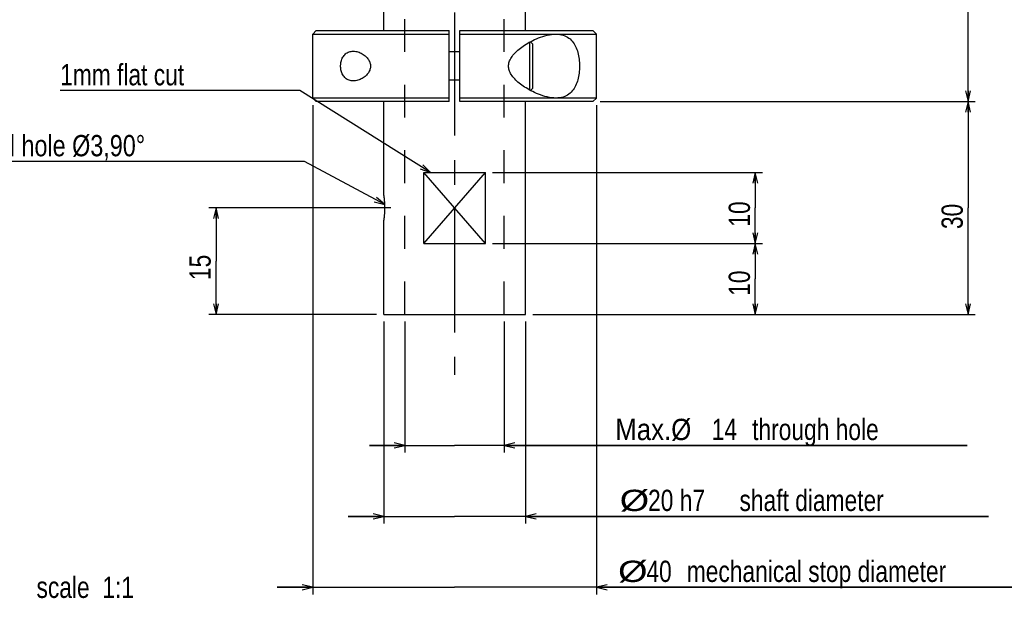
# Model space of a CAD drawing. Extents: x 0 to 3364, y 0 to 2376.
# Tile 80 of 83: x 2477 to 3032, y 1128 to 1454. Entities that reach past the tile are written whole.
import ezdxf

# ---------------------------------------------------------------- set-up
doc = ezdxf.new("R2010")
doc.units = 0
doc.header["$LTSCALE"] = 185.02
doc.linetypes.add('CENTER', pattern=[0.6, 0.375, -0.075, 0.075, -0.075])
doc.linetypes.add('HIDDEN', pattern=[0.2, 0.1, -0.1])
doc.layers.get('0').update_dxf_attribs({"linetype": 'CONTINUOUS'})
for name, color, linetype in [('91_NOTE', 7, 'CONTINUOUS'), ('93_DRAFT_GEOM', 7, 'CONTINUOUS'), ('95_ALL_DIM', 7, 'CONTINUOUS'), ('DEFAULT_1', 7, 'CENTER'), ('DEFAULT_2', 8, 'HIDDEN')]:
    doc.layers.add(name, color=color, linetype=linetype)
doc.styles.get("Standard").update_dxf_attribs({"font": 'txt', "width": 0.8})
doc.dimstyles.new('DIMSTYLE_13', dxfattribs={"dimtxt": 12, "dimasz": 6, "dimexe": 0.18, "dimexo": 0.0625, "dimgap": 0.09, "dimtad": 1, "dimdec": 3, "dimlfac": 0.25, "dimtxsty": 'STANDARD', "dimblk": 'OPEN', "dimblk1": 'OPEN', "dimblk2": 'OPEN', "dimcen": 0.09, "dimazin": 3, "dimtp": 0.3, "dimtm": 0.3, "dimtfac": 1, "dimtdec": 3, "dimtofl": 0, "dimtmove": 0, "dimatfit": 3, "dimtolj": 1})
doc.dimstyles.new('DIMSTYLE_14', dxfattribs={"dimtxt": 12, "dimasz": 6, "dimexe": 0.18, "dimexo": 0.0625, "dimgap": 0.09, "dimtad": 1, "dimdec": 3, "dimlfac": 0.25, "dimtxsty": 'STANDARD', "dimblk": 'OPEN', "dimblk1": 'OPEN', "dimblk2": 'OPEN', "dimcen": 0.09, "dimazin": 3, "dimtp": 0.2, "dimtm": 0.2, "dimtfac": 1, "dimtdec": 3, "dimtofl": 0, "dimtmove": 0, "dimatfit": 3, "dimtolj": 1})
doc.dimstyles.new('DIMSTYLE_15', dxfattribs={"dimtxt": 12, "dimasz": 6, "dimexe": 0.18, "dimexo": 0.0625, "dimgap": 0.09, "dimtad": 1, "dimdec": 3, "dimlfac": 0.25, "dimtxsty": 'STANDARD', "dimblk": 'OPEN', "dimblk1": 'OPEN', "dimblk2": 'OPEN', "dimcen": 0.09, "dimazin": 3, "dimtm": 0.021, "dimtfac": 1, "dimtdec": 3, "dimtofl": 0, "dimtmove": 0, "dimatfit": 3, "dimtolj": 1})

# ---------------------------------------------------------------- blocks, each defined once
blk = doc.blocks.new('_OPEN')
at = {"color": 0, "linetype": 'BYBLOCK'}
for p, q in [((0, 0), (-1, 0.233)), ((-1, -0.233), (0, 0)), ((-1, 0), (0, 0))]:
    blk.add_line(p, q, dxfattribs=at)
blk = doc.blocks.new('*D37')
at = {"layer": '95_ALL_DIM', "color": 2, "linetype": 'CONTINUOUS'}
for p, q in [((2932.76, 1655.94), (3015.84, 1655.94)), ((3011.84, 1655.94), (3011.84, 1531.94)), ((3011.84, 1407.94), (3011.84, 1531.94)), ((2804.32, 1407.94), (3015.84, 1407.94))]:
    blk.add_line(p, q, dxfattribs=at)
at = {"layer": '95_ALL_DIM', "color": 2, "linetype": 'CONTINUOUS', "xscale": 6, "yscale": 6, "zscale": 6}
for p, rotation in [((3011.84, 1655.94), 90), ((3011.84, 1407.94), 270)]:
    blk.add_blockref('_OPEN', p, dxfattribs=dict(at, rotation=rotation))
at = {"layer": '95_ALL_DIM', "color": 2, "linetype": 'CONTINUOUS', "width": 0.8}
blk.add_text('62', height=12, rotation=90, dxfattribs=at).set_placement((3008.84, 1521.96))
blk = doc.blocks.new('*D38')
at = {"layer": '95_ALL_DIM', "color": 2, "linetype": 'CONTINUOUS'}
for p, q in [((2804.32, 1407.94), (3015.84, 1407.94)), ((3011.84, 1407.94), (3011.84, 1347.94)), ((3011.84, 1287.94), (3011.84, 1347.94)), ((2766.32, 1287.94), (3015.84, 1287.94))]:
    blk.add_line(p, q, dxfattribs=at)
at = {"layer": '95_ALL_DIM', "color": 2, "linetype": 'CONTINUOUS', "xscale": 6, "yscale": 6, "zscale": 6}
for p, rotation in [((3011.84, 1407.94), 90), ((3011.84, 1287.94), 270)]:
    blk.add_blockref('_OPEN', p, dxfattribs=dict(at, rotation=rotation))
at = {"layer": '95_ALL_DIM', "color": 2, "linetype": 'CONTINUOUS', "width": 0.8}
blk.add_text('30', height=12, rotation=90, dxfattribs=at).set_placement((3008.84, 1336.03))
blk = doc.blocks.new('*D39')
at = {"layer": '95_ALL_DIM', "color": 2, "linetype": 'CONTINUOUS'}
for p, q in [((2743.76, 1327.94), (2895.84, 1327.94)), ((2891.84, 1327.94), (2891.84, 1307.94)), ((2891.84, 1287.94), (2891.84, 1307.94)), ((2766.32, 1287.94), (2895.84, 1287.94))]:
    blk.add_line(p, q, dxfattribs=at)
at = {"layer": '95_ALL_DIM', "color": 2, "linetype": 'CONTINUOUS', "xscale": 6, "yscale": 6, "zscale": 6}
for p, rotation in [((2891.84, 1327.94), 90), ((2891.84, 1287.94), 270)]:
    blk.add_blockref('_OPEN', p, dxfattribs=dict(at, rotation=rotation))
at = {"layer": '95_ALL_DIM', "color": 2, "linetype": 'CONTINUOUS', "width": 0.8}
blk.add_text('10', height=12, rotation=90, dxfattribs=at).set_placement((2888.84, 1298.4))
blk = doc.blocks.new('*D40')
at = {"layer": '95_ALL_DIM', "color": 2, "linetype": 'CONTINUOUS'}
for p, q in [((2743.76, 1367.94), (2895.84, 1367.94)), ((2891.84, 1367.94), (2891.84, 1347.94)), ((2891.84, 1327.94), (2891.84, 1347.94)), ((2743.76, 1327.94), (2895.84, 1327.94))]:
    blk.add_line(p, q, dxfattribs=at)
at = {"layer": '95_ALL_DIM', "color": 2, "linetype": 'CONTINUOUS', "xscale": 6, "yscale": 6, "zscale": 6}
for p, rotation in [((2891.84, 1367.94), 90), ((2891.84, 1327.94), 270)]:
    blk.add_blockref('_OPEN', p, dxfattribs=dict(at, rotation=rotation))
at = {"layer": '95_ALL_DIM', "color": 2, "linetype": 'CONTINUOUS', "width": 0.8}
blk.add_text('10', height=12, rotation=90, dxfattribs=at).set_placement((2888.84, 1337.39))
blk = doc.blocks.new('*D41')
at = {"layer": '95_ALL_DIM', "color": 2, "linetype": 'CONTINUOUS'}
for p, q in [((2682.32, 1283.94), (2682.32, 1170.09)), ((2762.32, 1283.94), (2762.32, 1170.09)), ((2682.32, 1174.09), (2662.32, 1174.09)), ((2662.32, 1174.09), (2722.32, 1174.09)), ((3023.38, 1174.09), (2722.32, 1174.09)), ((2762.32, 1174.09), (3023.38, 1174.09))]:
    blk.add_line(p, q, dxfattribs=at)
at = {"layer": '95_ALL_DIM', "color": 2, "linetype": 'CONTINUOUS', "xscale": 6, "yscale": 6, "zscale": 6}
blk.add_blockref('_OPEN', (2682.32, 1174.09), dxfattribs=at)
at = {"layer": '95_ALL_DIM', "color": 2, "linetype": 'CONTINUOUS', "xscale": 6, "yscale": 6, "zscale": 6, "rotation": 180}
blk.add_blockref('_OPEN', (2762.32, 1174.09), dxfattribs=at)
at = {"layer": '95_ALL_DIM', "color": 2, "linetype": 'CONTINUOUS'}
for s, width, p in [('%%c', 1.333333, (2815.38, 1177.09)), ('20 h7', 0.8, (2831.38, 1177.09)), (' shaft diameter', 0.8, (2879.38, 1177.09))]:
    blk.add_text(s, height=12, dxfattribs=dict(at, width=width)).set_placement(p)
blk = doc.blocks.new('*D42')
at = {"layer": '95_ALL_DIM', "color": 2, "linetype": 'CONTINUOUS'}
for p, q in [((2694.32, 1283.94), (2694.32, 1210.09)), ((2750.32, 1283.94), (2750.32, 1210.09)), ((2694.32, 1214.09), (2674.32, 1214.09)), ((2674.32, 1214.09), (2722.32, 1214.09)), ((3011.3, 1214.09), (2722.32, 1214.09)), ((2750.32, 1214.09), (3011.3, 1214.09))]:
    blk.add_line(p, q, dxfattribs=at)
at = {"layer": '95_ALL_DIM', "color": 2, "linetype": 'CONTINUOUS', "xscale": 6, "yscale": 6, "zscale": 6}
blk.add_blockref('_OPEN', (2694.32, 1214.09), dxfattribs=at)
at = {"layer": '95_ALL_DIM', "color": 2, "linetype": 'CONTINUOUS', "xscale": 6, "yscale": 6, "zscale": 6, "rotation": 180}
blk.add_blockref('_OPEN', (2750.32, 1214.09), dxfattribs=at)
at = {"layer": '95_ALL_DIM', "color": 2, "linetype": 'CONTINUOUS'}
for s, width, p in [('Max.%%c', 0.906667, (2812.9, 1217.09)), ('14', 0.8, (2867.3, 1217.09)), (' through hole', 0.8, (2886.5, 1217.09))]:
    blk.add_text(s, height=12, dxfattribs=dict(at, width=width)).set_placement(p)
blk = doc.blocks.new('*D43')
at = {"layer": '95_ALL_DIM', "color": 2, "linetype": 'CONTINUOUS'}
for p, q in [((2642.32, 1405.94), (2642.32, 1130.09)), ((2802.32, 1405.94), (2802.32, 1130.09)), ((2642.32, 1134.09), (2622.32, 1134.09)), ((2622.32, 1134.09), (2722.32, 1134.09)), ((3089.65, 1134.09), (2722.32, 1134.09)), ((2802.32, 1134.09), (3089.65, 1134.09))]:
    blk.add_line(p, q, dxfattribs=at)
at = {"layer": '95_ALL_DIM', "color": 2, "linetype": 'CONTINUOUS', "xscale": 6, "yscale": 6, "zscale": 6}
blk.add_blockref('_OPEN', (2642.32, 1134.09), dxfattribs=at)
at = {"layer": '95_ALL_DIM', "color": 2, "linetype": 'CONTINUOUS', "xscale": 6, "yscale": 6, "zscale": 6, "rotation": 180}
blk.add_blockref('_OPEN', (2802.32, 1134.09), dxfattribs=at)
at = {"layer": '95_ALL_DIM', "color": 2, "linetype": 'CONTINUOUS'}
for s, width, p in [('%%c', 1.333333, (2814.45, 1137.09)), ('40', 0.8, (2830.45, 1137.09)), (' mechanical stop diameter', 0.8, (2849.65, 1137.09))]:
    blk.add_text(s, height=12, dxfattribs=dict(at, width=width)).set_placement(p)
blk = doc.blocks.new('*D60')
at = {"layer": '95_ALL_DIM', "color": 2, "linetype": 'CONTINUOUS'}
for p, q in [((2686.32, 1347.94), (2583.79, 1347.94)), ((2587.79, 1347.94), (2587.79, 1317.94)), ((2587.79, 1287.94), (2587.79, 1317.94)), ((2678.32, 1287.94), (2583.79, 1287.94))]:
    blk.add_line(p, q, dxfattribs=at)
at = {"layer": '95_ALL_DIM', "color": 2, "linetype": 'CONTINUOUS', "xscale": 6, "yscale": 6, "zscale": 6}
for p, rotation in [((2587.79, 1347.94), 90), ((2587.79, 1287.94), 270)]:
    blk.add_blockref('_OPEN', p, dxfattribs=dict(at, rotation=rotation))
at = {"layer": '95_ALL_DIM', "color": 2, "linetype": 'CONTINUOUS', "width": 0.8}
blk.add_text('15', height=12, rotation=90, dxfattribs=at).set_placement((2584.79, 1307.29))

msp = doc.modelspace()

# ---------------------------------------------------------------- linework, layer by layer
at = {"color": 7, "linetype": 'CONTINUOUS'}
for p, q in [((2682.3247, 1447.9433), (2682.3247, 1487.9433)), ((2762.3247, 1447.9433), (2762.3247, 1487.9433)), ((2642.3247, 1445.9433), (2644.3247, 1447.9433)), ((2642.3247, 1409.9433), (2642.3247, 1445.9433)), ((2642.3247, 1445.9433), (2719.3247, 1445.9433)), ((2644.3248, 1447.9433), (2719.3247, 1447.9433)), ((2719.3247, 1407.9433), (2719.3247, 1447.9433)), ((2725.3247, 1447.9433), (2800.3245, 1447.9433)), ((2725.3247, 1407.9433), (2725.3247, 1447.9433)), ((2725.3247, 1445.9433), (2802.3247, 1445.9433)), ((2802.3247, 1445.9433), (2800.3247, 1447.9433)), ((2802.3247, 1409.9433), (2802.3247, 1445.9433)), ((2764.7247, 1414.3873), (2764.7247, 1441.4995)), ((2766.3247, 1440.3433), (2765.0133, 1441.6547)), ((2766.3247, 1415.5433), (2766.3247, 1440.3433)), ((2725.3247, 1435.9433), (2719.3247, 1435.9433)), ((2725.3247, 1419.9433), (2719.3247, 1419.9433)), ((2766.3247, 1415.5433), (2765.0133, 1414.2319)), ((2644.3247, 1407.9433), (2642.3247, 1409.9433)), ((2719.3247, 1409.9433), (2642.3247, 1409.9433)), ((2719.3247, 1407.9433), (2644.3248, 1407.9433)), ((2682.3247, 1355.9404), (2682.3247, 1407.9433)), ((2802.3247, 1409.9433), (2725.3247, 1409.9433)), ((2800.3245, 1407.9433), (2725.3247, 1407.9433)), ((2762.3247, 1287.9433), (2762.3247, 1407.9433)), ((2800.3247, 1407.9433), (2802.3247, 1409.9433)), ((2704.8891, 1367.9433), (2739.7603, 1367.9433)), ((2704.8891, 1327.9433), (2704.8891, 1367.9433)), ((2739.7603, 1327.9433), (2739.7603, 1367.9433)), ((2682.3247, 1355.943), (2682.3247, 1355.9433)), ((2682.326, 1355.9353), (2682.3247, 1355.943)), ((2682.3631, 1355.7095), (2682.326, 1355.9353)), ((2682.4038, 1355.4545), (2682.3631, 1355.7095)), ((2682.4382, 1355.2323), (2682.4038, 1355.4545)), ((2682.4778, 1354.9684), (2682.4382, 1355.2323)), ((2682.5104, 1354.7432), (2682.4778, 1354.9684)), ((2682.5453, 1354.4947), (2682.5104, 1354.7432)), ((2682.5819, 1354.2234), (2682.5453, 1354.4947)), ((2682.6199, 1353.9298), (2682.5819, 1354.2234)), ((2682.6587, 1353.6144), (2682.6199, 1353.9298)), ((2682.6847, 1353.3926), (2682.6587, 1353.6144)), ((2682.7108, 1353.1616), (2682.6847, 1353.3926)), ((2682.7367, 1352.922), (2682.7108, 1353.1616)), ((2682.7622, 1352.6741), (2682.7367, 1352.922)), ((2682.7872, 1352.4182), (2682.7622, 1352.6741)), ((2682.8115, 1352.1547), (2682.7872, 1352.4182)), ((2682.835, 1351.8842), (2682.8115, 1352.1547)), ((2682.8574, 1351.607), (2682.835, 1351.8842)), ((2682.8787, 1351.3236), (2682.8574, 1351.607)), ((2682.8987, 1351.0345), (2682.8787, 1351.3236)), ((2682.9172, 1350.7402), (2682.8987, 1351.0345)), ((2682.9341, 1350.4412), (2682.9172, 1350.7402)), ((2682.9493, 1350.1381), (2682.9341, 1350.4412)), ((2682.9627, 1349.8313), (2682.9493, 1350.1381)), ((2682.9742, 1349.5214), (2682.9627, 1349.8313)), ((2682.9837, 1349.2089), (2682.9742, 1349.5214)), ((2682.9912, 1348.8943), (2682.9837, 1349.2089)), ((2682.7872, 1343.4684), (2682.8115, 1343.7319)), ((2682.8115, 1343.7319), (2682.835, 1344.0024)), ((2682.835, 1344.0024), (2682.8574, 1344.2797)), ((2682.8574, 1344.2797), (2682.8787, 1344.5631)), ((2682.8787, 1344.5631), (2682.8987, 1344.8521)), ((2682.8987, 1344.8521), (2682.9172, 1345.1464)), ((2682.9172, 1345.1464), (2682.9341, 1345.4454)), ((2682.9341, 1345.4454), (2682.9493, 1345.7485)), ((2682.9493, 1345.7485), (2682.9627, 1346.0553)), ((2682.9627, 1346.0553), (2682.9742, 1346.3652)), ((2682.9742, 1346.3652), (2682.9837, 1346.6777)), ((2682.9837, 1346.6777), (2682.9912, 1346.9923)), ((2682.9966, 1348.5782), (2682.9912, 1348.8943)), ((2682.9912, 1346.9923), (2682.9966, 1347.3085)), ((2682.9998, 1348.2611), (2682.9966, 1348.5782)), ((2682.9966, 1347.3085), (2682.9998, 1347.6255)), ((2683.0009, 1347.9433), (2682.9998, 1348.2611)), ((2682.9998, 1347.6255), (2683.0009, 1347.9433)), ((2682.3247, 1287.9433), (2682.3247, 1339.9462)), ((2682.3337, 1339.9974), (2682.3751, 1340.2517)), ((2682.3751, 1340.2517), (2682.4119, 1340.4838)), ((2682.4119, 1340.4838), (2682.4476, 1340.7164)), ((2682.4476, 1340.7164), (2682.4884, 1340.9907)), ((2682.4884, 1340.9907), (2682.5218, 1341.2237)), ((2682.5218, 1341.2237), (2682.5573, 1341.4798)), ((2682.5573, 1341.4798), (2682.5944, 1341.7586)), ((2682.5944, 1341.7586), (2682.6327, 1342.0596)), ((2682.6327, 1342.0596), (2682.6717, 1342.382)), ((2682.6717, 1342.382), (2682.6978, 1342.6084)), ((2682.6978, 1342.6084), (2682.7238, 1342.8437)), ((2682.7622, 1343.2125), (2682.7872, 1343.4684)), ((2704.8891, 1327.9433), (2739.7603, 1327.9433)), ((2682.3247, 1287.9433), (2762.3247, 1287.9433))]:
    msp.add_line(p, q, dxfattribs=at)
for points in [[(2752.7221, 1427.9433), (2752.7391, 1428.512), (2752.8076, 1429.0934), (2752.9274, 1429.6874), (2753.0982, 1430.2976), (2753.32, 1430.9204), (2753.5938, 1431.5456), (2753.9233, 1432.1737), (2754.3041, 1432.8043), (2754.7255, 1433.4251), (2755.1847, 1434.0313), (2755.6839, 1434.6277), (2756.2191, 1435.2169), (2756.7881, 1435.7986), (2757.3924, 1436.3731), (2758.0339, 1436.944), (2758.713, 1437.5132), (2759.4281, 1438.0789), (2760.1786, 1438.6392), (2760.9634, 1439.1944), (2761.7819, 1439.7442), (2762.6345, 1440.2856), (2763.5174, 1440.8181), (2764.4323, 1441.3422), (2765.3876, 1441.856), (2766.3816, 1442.3615), (2767.4129, 1442.8567), (2768.49, 1443.333), (2769.6148, 1443.7946), (2770.7806, 1444.2374), (2771.982, 1444.6407), (2773.2281, 1445.0071), (2774.5038, 1445.3341), (2775.7691, 1445.594), (2777.0109, 1445.7775), (2778.2404, 1445.894), (2779.4561, 1445.9433)], [(2779.4561, 1445.9433), (2780.5283, 1445.9088), (2781.5542, 1445.8056), (2782.535, 1445.6337), (2783.4759, 1445.3909), (2784.374, 1445.0794), (2785.2187, 1444.7055), (2786.011, 1444.2668), (2786.7539, 1443.7656), (2787.4422, 1443.2152), (2788.0758, 1442.6159), (2788.6594, 1441.9673), (2789.1947, 1441.2819), (2789.683, 1440.5609), (2790.1268, 1439.8032), (2790.5299, 1439.0174), (2790.8941, 1438.2037), (2791.2206, 1437.362), (2791.5118, 1436.5002), (2791.7687, 1435.6206), (2791.9925, 1434.7209), (2792.1855, 1433.8025), (2792.3492, 1432.8643), (2792.4834, 1431.9073), (2792.5877, 1430.9363), (2792.6621, 1429.9527), (2792.7073, 1428.955), (2792.7235, 1427.9433)], [(2658.0266, 1427.9433), (2658.0285, 1428.4164), (2658.0618, 1428.9163), (2658.1268, 1429.4431), (2658.2209, 1430.006), (2658.3471, 1430.5957), (2658.5133, 1431.1843), (2658.7244, 1431.7722), (2658.9768, 1432.3589), (2659.2652, 1432.9147), (2659.5898, 1433.4323), (2659.952, 1433.9189), (2660.3487, 1434.3661), (2660.782, 1434.7739), (2661.2516, 1435.1423), (2661.7508, 1435.4633), (2662.2823, 1435.7356), (2662.845, 1435.9605), (2663.425, 1436.1342), (2664.0207, 1436.2542), (2664.6343, 1436.323), (2665.1944, 1436.3432)], [(2665.1944, 1436.3432), (2665.2571, 1436.3431), (2665.8891, 1436.3141), (2666.5303, 1436.2365), (2667.1709, 1436.1141), (2667.8124, 1435.9454), (2668.4527, 1435.7319), (2669.0757, 1435.4827), (2669.6793, 1435.1964), (2670.2642, 1434.8743), (2670.8181, 1434.5298), (2671.3368, 1434.1637), (2671.8227, 1433.7751), (2672.273, 1433.3738), (2672.6849, 1432.9629), (2673.0599, 1432.5393), (2673.4012, 1432.1046), (2673.71, 1431.6572), (2673.9842, 1431.1987), (2674.2218, 1430.7346), (2674.4218, 1430.2632), (2674.5845, 1429.7863), (2674.7101, 1429.3148), (2674.7985, 1428.8522), (2674.8494, 1428.3951), (2674.8627, 1427.9433)], [(2665.1942, 1419.5434), (2664.6196, 1419.5647), (2664.0061, 1419.6347), (2663.4106, 1419.7561), (2662.8309, 1419.931), (2662.2686, 1420.1573), (2661.7376, 1420.4309), (2661.2392, 1420.7531), (2660.7704, 1421.1227), (2660.338, 1421.5316), (2659.9422, 1421.9799), (2659.5808, 1422.4676), (2659.2572, 1422.986), (2658.9699, 1423.5422), (2658.7187, 1424.1291), (2658.5088, 1424.7166), (2658.3438, 1425.3039), (2658.2188, 1425.8918), (2658.1256, 1426.4524), (2658.0613, 1426.9766), (2658.0283, 1427.4736), (2658.0266, 1427.9433)], [(2674.8627, 1427.9433), (2674.8493, 1427.4911), (2674.7983, 1427.0334), (2674.7098, 1426.5703), (2674.5839, 1426.0982), (2674.4207, 1425.6206), (2674.2201, 1425.1486), (2673.9818, 1424.6838), (2673.7068, 1424.2245), (2673.3971, 1423.7766), (2673.0551, 1423.3415), (2672.6793, 1422.9177), (2672.2664, 1422.5065), (2671.8149, 1422.1051), (2671.3278, 1421.7162), (2670.8079, 1421.3501), (2670.2529, 1421.0057), (2669.667, 1420.684), (2669.0625, 1420.3982), (2668.4389, 1420.1497), (2667.7982, 1419.937), (2667.1564, 1419.7692), (2666.5156, 1419.6479), (2665.8744, 1419.5713), (2665.1942, 1419.5434)], [(2779.4561, 1409.9433), (2778.2349, 1409.9933), (2777.0006, 1410.1106), (2775.7546, 1410.2952), (2774.4857, 1410.5566), (2773.2071, 1410.8854), (2771.9592, 1411.2532), (2770.7576, 1411.6574), (2769.5927, 1412.1007), (2768.4693, 1412.5625), (2767.3938, 1413.0388), (2766.3644, 1413.5336), (2765.3724, 1414.0386), (2764.4189, 1414.5518), (2763.506, 1415.0752), (2762.6252, 1415.6068), (2761.7749, 1416.147), (2760.9587, 1416.6954), (2760.1763, 1417.2492), (2759.4281, 1417.8077), (2758.7151, 1418.3716), (2758.0372, 1418.9398), (2757.3964, 1419.5094), (2756.7918, 1420.0834), (2756.2189, 1420.6699), (2755.6722, 1421.2743), (2755.1579, 1421.8912), (2754.6885, 1422.5131), (2754.266, 1423.1411), (2753.8892, 1423.7742), (2753.5651, 1424.4013), (2753.2975, 1425.0218), (2753.0832, 1425.6364), (2752.9187, 1426.2366), (2752.8031, 1426.8198), (2752.7375, 1427.3887), (2752.7221, 1427.9433)], [(2792.7235, 1427.9433), (2792.7073, 1426.9308), (2792.662, 1425.9326), (2792.5876, 1424.9488), (2792.4833, 1423.9777), (2792.349, 1423.0209), (2792.1853, 1422.083), (2791.9923, 1421.1648), (2791.7686, 1420.2654), (2791.5117, 1419.386), (2791.2206, 1418.5246), (2790.8943, 1417.6832), (2790.5301, 1416.8697), (2790.1269, 1416.0837), (2789.6829, 1415.3257), (2789.1945, 1414.6044), (2788.659, 1413.9188), (2788.0751, 1413.27), (2787.4411, 1412.6705), (2786.7524, 1412.12), (2786.0091, 1411.6187), (2785.2165, 1411.18), (2784.3714, 1410.8062), (2783.4731, 1410.4949), (2782.5323, 1410.2524), (2781.552, 1410.0806), (2780.5269, 1409.9776), (2779.4561, 1409.9433)], [(2682.3247, 1339.9433), (2682.3247, 1339.9436), (2682.3252, 1339.9462), (2682.3337, 1339.9974)], [(2682.7238, 1342.8437), (2682.7367, 1342.9646), (2682.7622, 1343.2125)]]:
    msp.add_lwpolyline(points, dxfattribs=at)
at = {"layer": '91_NOTE', "color": 2, "linetype": 'CONTINUOUS'}
for p, q in [((2615.0784, 1414.0933), (2499.8784, 1414.0933)), ((2635.0784, 1414.0933), (2615.0784, 1414.0933)), ((2708.7236, 1367.9433), (2635.0784, 1414.0933)), ((2617.68, 1374.0933), (2430.48, 1374.0933)), ((2637.68, 1374.0933), (2617.68, 1374.0933)), ((2682.9627, 1349.8313), (2637.68, 1374.0933))]:
    msp.add_line(p, q, dxfattribs=at)
for points in [[(2702.896, 1369.943), (2708.7236, 1367.9433), (2704.3828, 1372.3157)], [(2677.0128, 1351.4309), (2682.9627, 1349.8313), (2678.3352, 1353.899)]]:
    msp.add_lwpolyline(points, dxfattribs=at)
at = {"layer": '93_DRAFT_GEOM', "color": 7, "linetype": 'CONTINUOUS'}
for p, q in [((2704.8891, 1327.9433), (2739.7603, 1367.9433)), ((2739.7603, 1327.9433), (2704.8891, 1367.9433))]:
    msp.add_line(p, q, dxfattribs=at)
at = {"layer": 'DEFAULT_1', "color": 7, "linetype": 'CENTER'}
msp.add_line((2722.3247, 1569.2295), (2722.3247, 1253.8728), dxfattribs=at)
at = {"layer": 'DEFAULT_2', "color": 8, "linetype": 'HIDDEN'}
for p, q in [((2694.3247, 1287.9433), (2694.3247, 1708.3587)), ((2750.3247, 1287.9433), (2750.3247, 1705.4309))]:
    msp.add_line(p, q, dxfattribs=at)

# ---------------------------------------------------------------- texts
at = {"layer": '91_NOTE', "color": 2, "linetype": 'CONTINUOUS'}
for s, width, p in [('1mm flat cut', 0.8, (2499.8784, 1417.0933)), ('Conical hole %%c3,90%%d', 0.821053, (2430.48, 1377.0933))]:
    msp.add_text(s, height=12, dxfattribs=dict(at, width=width)).set_placement(p)
at = {"layer": '91_NOTE', "color": 2, "linetype": 'CONTINUOUS', "insert": (2486.5626, 1140.0933), "char_height": 12, "width": 96, "attachment_point": 1}
msp.add_mtext('scale  1:1', dxfattribs=at)

# ---------------------------------------------------------------- dimensions: what is measured, and where the dimension line sits
at = {"layer": '95_ALL_DIM', "color": 2, "linetype": 'CONTINUOUS'}
for base, p1, p2, angle, dimstyle, picture, middle in [((3011.8355, 1655.9433), (2804.3247, 1407.9433), (2932.7572, 1655.9433), 90, 'DIMSTYLE_13', '*D37', (3002.8355, 1531.565)), ((3011.8355, 1287.9433), (2804.3247, 1407.9433), (2766.3247, 1287.9433), 270, 'DIMSTYLE_14', '*D38', (3002.8355, 1345.6256)), ((2891.8355, 1367.9433), (2743.7603, 1327.9433), (2743.7603, 1367.9433), 90, 'DIMSTYLE_14', '*D40', (2882.8355, 1346.9855)), ((2587.7858, 1347.9433), (2678.3247, 1287.9433), (2686.3247, 1347.9433), 90, 'DIMSTYLE_14', '*D60', (2578.7858, 1316.8875)), ((2891.8355, 1327.9433), (2766.3247, 1287.9433), (2743.7603, 1327.9433), 90, 'DIMSTYLE_14', '*D39', (2882.8355, 1307.9972))]:
    dim = msp.add_linear_dim(base=base, p1=p1, p2=p2, angle=angle, dimstyle=dimstyle, dxfattribs=at)
    dim.commit()
    dim.dimension.update_dxf_attribs({"geometry": picture, "text_midpoint": middle, "dimtype": 160})
for base, p1, p2, text, dimstyle, picture, middle in [((2802.3247, 1134.0933), (2642.3247, 1405.941), (2802.3247, 1405.941), '%%c<> mechanical stop diameter', 'DIMSTYLE_13', '*D43', (2952.0535, 1143.0933)), ((2750.3247, 1214.0933), (2694.3247, 1283.9433), (2750.3247, 1283.9433), 'Max.%%c<> through hole', 'DIMSTYLE_14', '*D42', (2912.0965, 1223.0933))]:
    dim = msp.add_linear_dim(base=base, p1=p1, p2=p2, text=text, dimstyle=dimstyle, dxfattribs=at)
    dim.commit()
    dim.dimension.update_dxf_attribs({"geometry": picture, "text_midpoint": middle, "dimtype": 160})
dim = msp.add_linear_dim(base=(2762.3247, 1174.0933), p1=(2682.3247, 1283.9433), p2=(2762.3247, 1283.9433), text='%%c<> shaft diameter', dimstyle='DIMSTYLE_15', override={"dimpost": '<>h7'}, dxfattribs=at)
dim.commit()
dim.dimension.update_dxf_attribs({"geometry": '*D41', "text_midpoint": (2919.3841, 1183.0933), "dimtype": 160})

doc.saveas('drawing.dxf')
